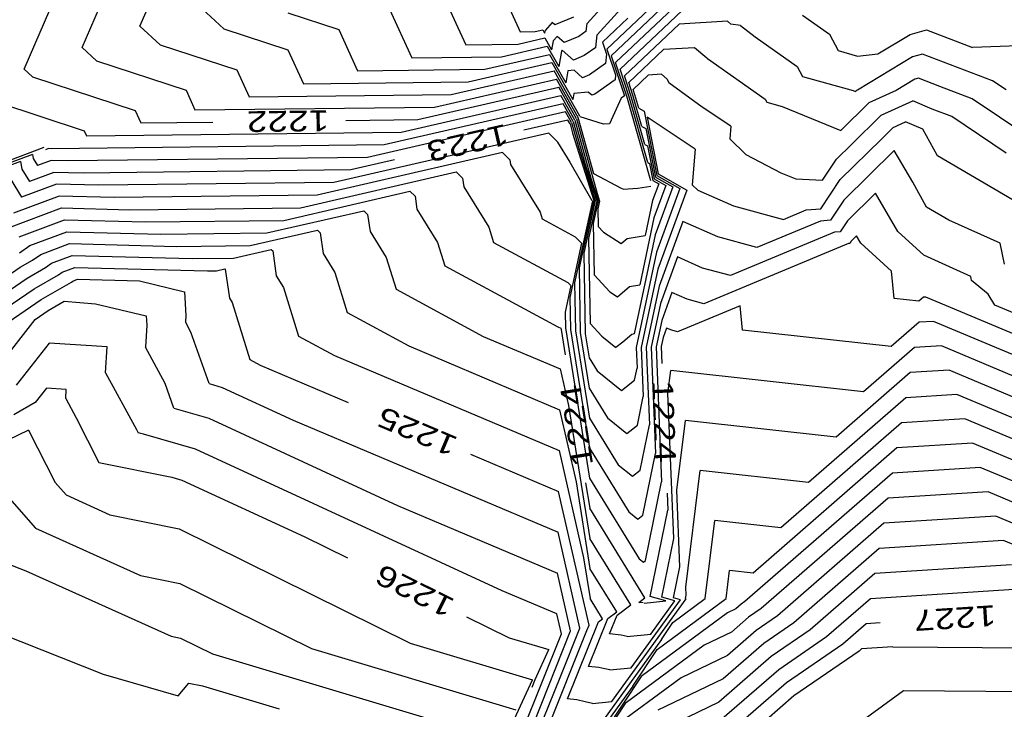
# Model space of a CAD drawing. Header units: feet. Extents: x -19835 to -19507, y 220308 to 220783.
# Tile 45 of 49: x -19698 to -19651, y 220689 to 220723. Entities that reach past the tile are written whole.
import ezdxf

# ---------------------------------------------------------------- set-up
doc = ezdxf.new("R2010")
doc.units = ezdxf.units.FT
doc.header["$LTSCALE"] = 25
doc.header["$MEASUREMENT"] = 0
for name, color, linetype in [('H1_HOEHENLINIEN', 86, 'CONTINUOUS'), ('H1_ZAEHLLIN_TXT', 3, 'CONTINUOUS'), ('H1_ZAEHLLINIEN', 11, 'CONTINUOUS')]:
    doc.layers.add(name, color=color, linetype=linetype)

msp = doc.modelspace()

# ---------------------------------------------------------------- linework, layer by layer
at = {"layer": 'H1_HOEHENLINIEN'}
for p, q in [((-19692.569, 220722.377), (-19691.09, 220725.774)), ((-19668.127, 220725.704), (-19671.021, 220722.516)), ((-19695.361, 220721.348), (-19693.641, 220725.296)), ((-19675.63, 220725.145), (-19674.247, 220722.115)), ((-19668.01, 220724.742), (-19670.53, 220721.965)), ((-19665.704, 220724.886), (-19669.853, 220720.957)), ((-19665.096, 220724.938), (-19669.642, 220720.633)), ((-19678.083, 220724.171), (-19676.858, 220721.488)), ((-19667.375, 220723.826), (-19670.064, 220721.281)), ((-19688.523, 220722.258), (-19689.777, 220723.406)), ((-19680.536, 220723.196), (-19679.47, 220720.861)), ((-19671.672, 220722.812), (-19672.567, 220722.44)), ((-19691.597, 220721.487), (-19692.569, 220722.377)), ((-19688.523, 220722.258), (-19685.441, 220721.247)), ((-19672.697, 220722.554), (-19673.044, 220722.168)), ((-19672.567, 220722.44), (-19672.697, 220722.554)), ((-19671.066, 220722.134), (-19671.021, 220722.516)), ((-19666.585, 220722.482), (-19669.221, 220719.985)), ((-19664.258, 220722.618), (-19666.585, 220722.482)), ((-19664.089, 220722.475), (-19664.258, 220722.618)), ((-19663.626, 220722.411), (-19664.089, 220722.475)), ((-19663.626, 220722.411), (-19662.92, 220721.864)), ((-19674.333, 220721.517), (-19673.048, 220721.812)), ((-19674.247, 220722.115), (-19673.525, 220722.123)), ((-19673.525, 220722.123), (-19673.158, 220722.208)), ((-19673.158, 220722.208), (-19673.066, 220722.046)), ((-19673.044, 220722.168), (-19673.066, 220722.046)), ((-19673.048, 220721.812), (-19672.727, 220721.245)), ((-19672.456, 220721.886), (-19672.648, 220721.672)), ((-19672.124, 220721.594), (-19672.456, 220721.886)), ((-19671.417, 220721.888), (-19672.124, 220721.594)), ((-19671.066, 220722.134), (-19671.417, 220721.888)), ((-19670.602, 220721.357), (-19670.53, 220721.965)), ((-19662.92, 220721.864), (-19660.887, 220720.436)), ((-19694.671, 220720.717), (-19695.361, 220721.348)), ((-19691.597, 220721.487), (-19687.894, 220720.272)), ((-19676.858, 220721.488), (-19674.333, 220721.517)), ((-19675.141, 220720.911), (-19672.938, 220721.417)), ((-19672.938, 220721.417), (-19672.388, 220720.445)), ((-19672.648, 220721.672), (-19672.727, 220721.245)), ((-19670.602, 220721.357), (-19671.162, 220720.963)), ((-19670.064, 220721.281), (-19669.645, 220720.034)), ((-19665.846, 220721.34), (-19667.329, 220721.253)), ((-19665.254, 220720.84), (-19665.846, 220721.34)), ((-19685.441, 220721.247), (-19684.693, 220719.606)), ((-19679.47, 220720.861), (-19675.141, 220720.911)), ((-19672.253, 220721.177), (-19672.388, 220720.445)), ((-19672.216, 220721.218), (-19672.253, 220721.177)), ((-19671.681, 220720.747), (-19672.216, 220721.218)), ((-19671.162, 220720.963), (-19671.681, 220720.747)), ((-19669.853, 220720.957), (-19669.208, 220719.032)), ((-19667.329, 220721.253), (-19669.011, 220719.661)), ((-19665.237, 220720.838), (-19665.254, 220720.84)), ((-19665.237, 220720.838), (-19665.209, 220720.817)), ((-19665.209, 220720.817), (-19662.439, 220718.871)), ((-19655.331, 220720.905), (-19657.979, 220719.307)), ((-19654.853, 220721.036), (-19655.331, 220720.905)), ((-19651.82, 220719.88), (-19654.853, 220721.036)), ((-19694.671, 220720.717), (-19690.347, 220719.297)), ((-19676.756, 220719.698), (-19672.717, 220720.625)), ((-19672.717, 220720.625), (-19671.709, 220718.844)), ((-19669.098, 220719.009), (-19669.642, 220720.633)), ((-19660.887, 220720.436), (-19660.639, 220719.964)), ((-19687.894, 220720.272), (-19687.304, 220718.979)), ((-19677.564, 220719.092), (-19672.607, 220720.23)), ((-19671.374, 220718.051), (-19672.607, 220720.23)), ((-19669.645, 220720.034), (-19669.673, 220719.801)), ((-19668.905, 220719.043), (-19669.221, 220719.985)), ((-19668.074, 220720.025), (-19668.8, 220719.337)), ((-19667.433, 220720.062), (-19668.074, 220720.025)), ((-19667.433, 220720.062), (-19667.165, 220719.835)), ((-19660.639, 220719.964), (-19658.19, 220719.278)), ((-19655.052, 220719.871), (-19655.216, 220719.826)), ((-19654.015, 220719.475), (-19655.052, 220719.871)), ((-19651.48, 220719.752), (-19651.82, 220719.88)), ((-19684.693, 220719.606), (-19676.756, 220719.698)), ((-19678.372, 220718.486), (-19672.497, 220719.834)), ((-19671.452, 220717.988), (-19672.497, 220719.834)), ((-19669.673, 220719.801), (-19670.651, 220719.114)), ((-19668.809, 220719.061), (-19669.011, 220719.661)), ((-19667.165, 220719.835), (-19667.071, 220719.652)), ((-19665.471, 220718.487), (-19667.071, 220719.652)), ((-19655.216, 220719.826), (-19656.122, 220719.279)), ((-19652.463, 220718.889), (-19654.015, 220719.475)), ((-19650.825, 220719.312), (-19651.48, 220719.752)), ((-19700.819, 220719.175), (-19695.253, 220717.348)), ((-19690.347, 220719.297), (-19689.916, 220718.352)), ((-19687.304, 220718.979), (-19677.564, 220719.092)), ((-19679.987, 220717.274), (-19672.276, 220719.043)), ((-19671.607, 220717.861), (-19672.276, 220719.043)), ((-19671.656, 220719.134), (-19671.709, 220718.844)), ((-19670.97, 220719.209), (-19671.656, 220719.134)), ((-19670.794, 220719.054), (-19670.97, 220719.209)), ((-19670.651, 220719.114), (-19670.794, 220719.054)), ((-19669.371, 220718.909), (-19669.934, 220717.678)), ((-19669.209, 220719.023), (-19669.371, 220718.909)), ((-19669.208, 220719.032), (-19669.209, 220719.023)), ((-19667.939, 220714.938), (-19669.098, 220719.009)), ((-19668.233, 220716.683), (-19668.905, 220719.043)), ((-19668.381, 220717.555), (-19668.809, 220719.061)), ((-19668.713, 220719.078), (-19668.8, 220719.337)), ((-19668.528, 220718.428), (-19668.713, 220719.078)), ((-19658.19, 220719.278), (-19658.081, 220719.233)), ((-19658.029, 220719.284), (-19658.081, 220719.233)), ((-19657.979, 220719.307), (-19658.029, 220719.284)), ((-19656.122, 220719.279), (-19657.441, 220718.691)), ((-19689.916, 220718.352), (-19678.372, 220718.486)), ((-19672.166, 220718.648), (-19680.795, 220716.667)), ((-19671.685, 220717.797), (-19672.166, 220718.648)), ((-19668.528, 220718.428), (-19668.267, 220718.287)), ((-19664.089, 220717.561), (-19665.471, 220718.487)), ((-19662.439, 220718.871), (-19662.363, 220718.727)), ((-19662.363, 220718.727), (-19661.615, 220718.517)), ((-19661.615, 220718.517), (-19658.782, 220717.355)), ((-19657.441, 220718.691), (-19658.782, 220717.355)), ((-19656.852, 220718.098), (-19655.321, 220718.781)), ((-19654.381, 220718.38), (-19655.321, 220718.781)), ((-19655.321, 220718.781), (-19655.321, 220718.781)), ((-19649.47, 220716.879), (-19652.463, 220718.889)), ((-19672.056, 220718.252), (-19681.603, 220716.061)), ((-19671.763, 220717.734), (-19672.056, 220718.252)), ((-19670.7, 220715.273), (-19671.452, 220717.988)), ((-19671.353, 220718.017), (-19671.366, 220718.024)), ((-19670.229, 220717.662), (-19671.353, 220718.017)), ((-19668.267, 220718.287), (-19667.656, 220715.195)), ((-19658.274, 220716.681), (-19656.852, 220718.098)), ((-19653.445, 220718.027), (-19654.381, 220718.38)), ((-19650.815, 220716.261), (-19653.445, 220718.027)), ((-19671.763, 220717.734), (-19671.422, 220716.504)), ((-19671.685, 220717.797), (-19671.126, 220715.78)), ((-19671.607, 220717.861), (-19670.83, 220715.055)), ((-19669.934, 220717.678), (-19670.229, 220717.662)), ((-19668.381, 220717.555), (-19668.184, 220717.449)), ((-19664.089, 220717.561), (-19664.138, 220716.949)), ((-19695.253, 220717.348), (-19695.139, 220717.098)), ((-19695.139, 220717.098), (-19679.987, 220717.274)), ((-19672.865, 220717.225), (-19683.218, 220714.848)), ((-19672.865, 220717.225), (-19672.448, 220716.818)), ((-19668.184, 220717.449), (-19667.723, 220715.115)), ((-19699.127, 220715.816), (-19697.18, 220716.55)), ((-19680.795, 220716.667), (-19696.809, 220716.481)), ((-19672.448, 220716.818), (-19672.445, 220716.794)), ((-19672.445, 220716.794), (-19671.847, 220715.827)), ((-19668.233, 220716.683), (-19668.1, 220716.611)), ((-19668.1, 220716.611), (-19667.789, 220715.035)), ((-19664.138, 220716.949), (-19663.369, 220716.207)), ((-19658.992, 220715.976), (-19658.274, 220716.681)), ((-19697.754, 220716.208), (-19700.064, 220715.336)), ((-19697.754, 220716.208), (-19697.714, 220716.001)), ((-19696.983, 220716.486), (-19697.127, 220716.432)), ((-19696.809, 220716.481), (-19696.983, 220716.486)), ((-19681.603, 220716.061), (-19696.059, 220715.893)), ((-19675.095, 220716.292), (-19684.026, 220714.242)), ((-19675.095, 220716.292), (-19674.736, 220715.941)), ((-19671.422, 220716.504), (-19670.622, 220713.978)), ((-19663.369, 220716.207), (-19661.673, 220715.318)), ((-19656.213, 220716.387), (-19658.641, 220714.001)), ((-19656.211, 220716.387), (-19656.213, 220716.387)), ((-19655.321, 220714.871), (-19656.211, 220716.387)), ((-19697.714, 220716.001), (-19697.511, 220715.669)), ((-19696.855, 220715.914), (-19697.511, 220715.669)), ((-19696.059, 220715.893), (-19696.855, 220715.914)), ((-19674.736, 220715.941), (-19674.704, 220715.72)), ((-19674.704, 220715.72), (-19673.281, 220713.421)), ((-19671.847, 220715.827), (-19670.785, 220713.992)), ((-19671.126, 220715.78), (-19670.553, 220713.971)), ((-19659.676, 220714.957), (-19658.992, 220715.976)), ((-19684.834, 220713.636), (-19677.325, 220715.359)), ((-19677.325, 220715.359), (-19677.023, 220715.064)), ((-19669.363, 220714.565), (-19670.7, 220715.273)), ((-19667.723, 220715.115), (-19666.886, 220714.639)), ((-19667.656, 220715.195), (-19666.548, 220714.565)), ((-19661.673, 220715.318), (-19660.961, 220715.026)), ((-19698.799, 220714.993), (-19698.278, 220714.142)), ((-19696.598, 220714.769), (-19698.278, 220714.142)), ((-19694.559, 220714.717), (-19696.598, 220714.769)), ((-19683.218, 220714.848), (-19694.559, 220714.717)), ((-19677.023, 220715.064), (-19676.962, 220714.647)), ((-19676.962, 220714.647), (-19675.756, 220712.696)), ((-19670.83, 220715.055), (-19670.485, 220713.964)), ((-19668.566, 220714.579), (-19667.948, 220714.678)), ((-19667.224, 220714.714), (-19667.797, 220713.153)), ((-19667.789, 220715.035), (-19667.224, 220714.714)), ((-19666.886, 220714.639), (-19667.734, 220712.329)), ((-19660.961, 220715.026), (-19659.676, 220714.957)), ((-19654.654, 220713.658), (-19655.321, 220714.871)), ((-19696.47, 220714.197), (-19698.662, 220713.379)), ((-19693.809, 220714.129), (-19696.47, 220714.197)), ((-19684.026, 220714.242), (-19693.809, 220714.129)), ((-19669.28, 220714.539), (-19669.363, 220714.565)), ((-19669.28, 220714.539), (-19668.566, 220714.579)), ((-19666.548, 220714.565), (-19667.672, 220711.505)), ((-19657.122, 220714.334), (-19658.466, 220713.014)), ((-19657.121, 220714.334), (-19657.122, 220714.334)), ((-19656.035, 220712.485), (-19657.121, 220714.334)), ((-19670.764, 220713.972), (-19671.623, 220710.027)), ((-19670.622, 220713.978), (-19671.173, 220711.45)), ((-19670.553, 220713.971), (-19670.948, 220712.161)), ((-19670.485, 220713.964), (-19670.722, 220712.872)), ((-19658.641, 220714.001), (-19659.29, 220713.034)), ((-19698.902, 220712.67), (-19696.342, 220713.625)), ((-19696.342, 220713.625), (-19693.059, 220713.541)), ((-19693.059, 220713.541), (-19684.834, 220713.636)), ((-19686.449, 220712.424), (-19681.785, 220713.494)), ((-19681.785, 220713.494), (-19681.597, 220713.311)), ((-19681.597, 220713.311), (-19681.48, 220712.499)), ((-19673.281, 220713.421), (-19673.181, 220713.098)), ((-19653.586, 220713.034), (-19654.654, 220713.658)), ((-19673.181, 220713.098), (-19671.588, 220712.239)), ((-19670.722, 220712.872), (-19670.68, 220710.401)), ((-19667.797, 220713.153), (-19668.48, 220709.93)), ((-19666.4, 220712.976), (-19667.546, 220709.856)), ((-19664.71, 220712.235), (-19666.4, 220712.976)), ((-19659.774, 220712.994), (-19662.83, 220711.721)), ((-19659.29, 220713.034), (-19659.774, 220712.994)), ((-19658.466, 220713.014), (-19658.825, 220712.478)), ((-19651.114, 220711.938), (-19653.586, 220713.034)), ((-19697.87, 220711.815), (-19696.085, 220712.48)), ((-19696.085, 220712.48), (-19691.559, 220712.364)), ((-19691.559, 220712.364), (-19686.449, 220712.424)), ((-19687.257, 220711.817), (-19684.015, 220712.561)), ((-19684.015, 220712.561), (-19683.884, 220712.434)), ((-19683.884, 220712.434), (-19683.738, 220711.426)), ((-19681.48, 220712.499), (-19680.704, 220711.245)), ((-19675.756, 220712.696), (-19675.53, 220711.97)), ((-19667.734, 220712.329), (-19668.747, 220707.557)), ((-19659.093, 220712.456), (-19664.107, 220710.367)), ((-19658.825, 220712.478), (-19659.093, 220712.456)), ((-19658.03, 220712.282), (-19658.29, 220712.026)), ((-19657.82, 220711.924), (-19658.03, 220712.282)), ((-19658.03, 220712.282), (-19658.03, 220712.282)), ((-19654.795, 220711.353), (-19656.035, 220712.485)), ((-19698.372, 220711.471), (-19697.87, 220711.815)), ((-19697.354, 220711.387), (-19695.957, 220711.908)), ((-19695.957, 220711.908), (-19690.809, 220711.776)), ((-19690.809, 220711.776), (-19687.257, 220711.817)), ((-19675.53, 220711.97), (-19671.946, 220710.036)), ((-19671.28, 220711.928), (-19671.849, 220709.316)), ((-19671.588, 220712.239), (-19671.28, 220711.928)), ((-19670.948, 220712.161), (-19670.877, 220708.064)), ((-19658.412, 220711.918), (-19665.384, 220709.013)), ((-19662.83, 220711.721), (-19664.71, 220712.235)), ((-19658.36, 220711.922), (-19658.412, 220711.918)), ((-19658.29, 220712.026), (-19658.36, 220711.922)), ((-19656.348, 220710.58), (-19657.82, 220711.924)), ((-19650.9, 220710.924), (-19651.114, 220711.938)), ((-19697.747, 220711.118), (-19697.354, 220711.387)), ((-19696.837, 220710.96), (-19695.829, 220711.336)), ((-19695.829, 220711.336), (-19690.059, 220711.188)), ((-19688.065, 220711.211), (-19686.245, 220711.629)), ((-19686.245, 220711.629), (-19686.171, 220711.557)), ((-19686.171, 220711.557), (-19685.997, 220710.352)), ((-19683.738, 220711.426), (-19683.178, 220710.52)), ((-19671.173, 220711.45), (-19671.105, 220707.559)), ((-19667.672, 220711.505), (-19668.648, 220706.899)), ((-19653.377, 220710.706), (-19654.795, 220711.353)), ((-19698.344, 220710.771), (-19697.747, 220711.118)), ((-19697.121, 220710.765), (-19696.837, 220710.96)), ((-19690.059, 220711.188), (-19688.065, 220711.211)), ((-19680.704, 220711.245), (-19680.228, 220709.714)), ((-19666.663, 220711.265), (-19667.484, 220709.031)), ((-19665.453, 220710.734), (-19666.663, 220711.265)), ((-19699.859, 220709.739), (-19698.344, 220710.771)), ((-19698.005, 220710.252), (-19697.121, 220710.765)), ((-19683.178, 220710.52), (-19682.577, 220708.586)), ((-19670.68, 220710.401), (-19669.921, 220709.581)), ((-19664.107, 220710.367), (-19665.453, 220710.734)), ((-19656.225, 220709.268), (-19656.348, 220710.58)), ((-19652.528, 220710.33), (-19653.377, 220710.706)), ((-19700.249, 220708.723), (-19698.005, 220710.252)), ((-19697.328, 220709.213), (-19695.87, 220710.06)), ((-19695.87, 220710.06), (-19695.805, 220710.105)), ((-19695.805, 220710.105), (-19695.572, 220710.191)), ((-19695.572, 220710.191), (-19692.588, 220710.115)), ((-19692.588, 220710.115), (-19690.423, 220709.593)), ((-19685.997, 220710.352), (-19685.652, 220709.794)), ((-19671.946, 220710.036), (-19671.795, 220709.884)), ((-19671.623, 220710.027), (-19671.583, 220707.705)), ((-19668.974, 220709.851), (-19668.48, 220709.93)), ((-19652.486, 220710.134), (-19652.528, 220710.33)), ((-19651.68, 220709.474), (-19652.486, 220710.134)), ((-19690.423, 220709.593), (-19690.362, 220708.446)), ((-19685.652, 220709.794), (-19684.926, 220707.457)), ((-19680.228, 220709.714), (-19676.02, 220707.443)), ((-19671.795, 220709.884), (-19672.074, 220708.605)), ((-19669.921, 220709.581), (-19669.554, 220709.35)), ((-19669.554, 220709.35), (-19668.974, 220709.851)), ((-19667.546, 220709.856), (-19668.169, 220706.919)), ((-19666.926, 220709.555), (-19667.421, 220708.207)), ((-19666.197, 220709.234), (-19666.926, 220709.555)), ((-19651.371, 220708.952), (-19651.68, 220709.474)), ((-19699.731, 220707.575), (-19697.328, 220709.213)), ((-19696.989, 220708.693), (-19696.217, 220709.142)), ((-19696.217, 220709.142), (-19694.705, 220709.012)), ((-19694.705, 220709.012), (-19692.263, 220708.423)), ((-19671.849, 220709.316), (-19671.822, 220707.778)), ((-19667.484, 220709.031), (-19667.93, 220706.929)), ((-19665.384, 220709.013), (-19666.197, 220709.234)), ((-19655.03, 220709.136), (-19656.225, 220709.268)), ((-19654.807, 220709.33), (-19655.03, 220709.136)), ((-19654.689, 220709.338), (-19654.807, 220709.33)), ((-19649.518, 220707.156), (-19654.689, 220709.338)), ((-19649.509, 220708.166), (-19651.371, 220708.952)), ((-19697.625, 220708.26), (-19696.989, 220708.693)), ((-19682.577, 220708.586), (-19679.607, 220706.983)), ((-19672.074, 220708.605), (-19672.061, 220707.852)), ((-19699.442, 220705.939), (-19697.625, 220708.26)), ((-19692.263, 220708.423), (-19692.239, 220707.975)), ((-19690.362, 220708.446), (-19690.38, 220708.143)), ((-19690.111, 220707.646), (-19690.38, 220708.143)), ((-19670.877, 220708.064), (-19670.308, 220707.449)), ((-19667.421, 220708.207), (-19667.69, 220706.939)), ((-19692.239, 220707.975), (-19692.303, 220706.914)), ((-19689.237, 220705.17), (-19690.111, 220707.646)), ((-19672.061, 220707.852), (-19670.897, 220700.61)), ((-19671.822, 220707.778), (-19670.903, 220702.058)), ((-19671.583, 220707.705), (-19670.908, 220703.506)), ((-19671.105, 220707.559), (-19670.92, 220706.402)), ((-19668.855, 220707.539), (-19669.29, 220707.163)), ((-19668.747, 220707.557), (-19668.855, 220707.539)), ((-19696.95, 220707.117), (-19698.532, 220705.098)), ((-19694.15, 220706.936), (-19696.95, 220707.117)), ((-19684.926, 220707.457), (-19683.194, 220706.523)), ((-19676.02, 220707.443), (-19672.317, 220705.876)), ((-19670.308, 220707.449), (-19669.629, 220706.899)), ((-19669.29, 220707.163), (-19669.629, 220706.899)), ((-19694.225, 220705.685), (-19694.15, 220706.936)), ((-19691.36, 220705.176), (-19692.303, 220706.914)), ((-19679.607, 220706.983), (-19672.343, 220703.909)), ((-19668.648, 220706.899), (-19668.608, 220705.908)), ((-19668.169, 220706.919), (-19668.018, 220703.174)), ((-19667.93, 220706.929), (-19667.722, 220701.807)), ((-19667.69, 220706.939), (-19667.427, 220700.44)), ((-19655.232, 220706.91), (-19657.69, 220704.771)), ((-19653.94, 220706.993), (-19655.232, 220706.91)), ((-19649.536, 220705.135), (-19653.94, 220706.993)), ((-19683.194, 220706.523), (-19672.368, 220701.941)), ((-19670.92, 220706.402), (-19670.537, 220705.783)), ((-19694.225, 220705.685), (-19692.741, 220702.949)), ((-19672.317, 220705.876), (-19671.913, 220704.107)), ((-19670.537, 220705.783), (-19669.364, 220704.834)), ((-19668.726, 220705.33), (-19668.608, 220705.908)), ((-19667.12, 220704.712), (-19666.986, 220705.798)), ((-19657.69, 220704.771), (-19666.986, 220705.798)), ((-19655.445, 220705.7), (-19659.021, 220702.589)), ((-19653.566, 220705.821), (-19655.445, 220705.7)), ((-19649.545, 220704.125), (-19653.566, 220705.821)), ((-19690.941, 220703.989), (-19691.36, 220705.176)), ((-19689.237, 220705.17), (-19688.604, 220704.986)), ((-19669.364, 220704.834), (-19668.726, 220705.33)), ((-19688.604, 220704.986), (-19685.19, 220703.411)), ((-19666.836, 220697.706), (-19667.12, 220704.712)), ((-19655.658, 220704.489), (-19660.351, 220700.407)), ((-19653.191, 220704.649), (-19655.658, 220704.489)), ((-19649.555, 220703.115), (-19653.191, 220704.649)), ((-19690.941, 220703.989), (-19689.251, 220703.498)), ((-19672.343, 220703.909), (-19671.551, 220700.44)), ((-19671.913, 220704.107), (-19670.885, 220697.714)), ((-19689.251, 220703.498), (-19680.148, 220699.299)), ((-19685.19, 220703.411), (-19672.42, 220698.007)), ((-19670.908, 220703.506), (-19669.519, 220701.257)), ((-19666.691, 220700.04), (-19666.278, 220703.391)), ((-19659.021, 220702.589), (-19666.278, 220703.391)), ((-19697.935, 220702.92), (-19702.37, 220700.803)), ((-19697.935, 220702.92), (-19696.66, 220700.409)), ((-19692.741, 220702.949), (-19692.66, 220702.789)), ((-19692.399, 220702.737), (-19692.66, 220702.789)), ((-19668.463, 220700.993), (-19668.018, 220703.174)), ((-19689.899, 220702.011), (-19692.399, 220702.737)), ((-19652.442, 220702.305), (-19656.084, 220702.069)), ((-19649.573, 220701.094), (-19652.442, 220702.305)), ((-19675.107, 220695.187), (-19689.899, 220702.011)), ((-19672.368, 220701.941), (-19671.188, 220696.772)), ((-19670.903, 220702.058), (-19669.01, 220698.994)), ((-19656.084, 220702.069), (-19663.011, 220696.043)), ((-19668.331, 220698.824), (-19667.722, 220701.807)), ((-19669.519, 220701.257), (-19668.835, 220700.703)), ((-19668.835, 220700.703), (-19668.463, 220700.993)), ((-19666.262, 220695.369), (-19665.569, 220700.984)), ((-19660.351, 220700.407), (-19665.569, 220700.984)), ((-19652.068, 220701.133), (-19656.297, 220700.859)), ((-19649.582, 220700.084), (-19652.068, 220701.133)), ((-19696.66, 220700.409), (-19696.131, 220699.807)), ((-19671.551, 220700.44), (-19670.88, 220696.266)), ((-19670.897, 220700.61), (-19668.501, 220696.731)), ((-19668.199, 220696.655), (-19667.427, 220700.44)), ((-19656.297, 220700.859), (-19663.41, 220694.671)), ((-19666.541, 220696.339), (-19666.691, 220700.04)), ((-19651.693, 220699.96), (-19656.509, 220699.649)), ((-19649.591, 220699.074), (-19651.693, 220699.96)), ((-19698.858, 220699.64), (-19697.596, 220698.202)), ((-19696.131, 220699.807), (-19694.016, 220698.854)), ((-19656.509, 220699.649), (-19662.624, 220694.33)), ((-19680.148, 220699.299), (-19672.446, 220696.039)), ((-19669.01, 220698.994), (-19668.57, 220698.638)), ((-19694.016, 220698.854), (-19690.676, 220698.167)), ((-19668.57, 220698.638), (-19668.331, 220698.824)), ((-19697.596, 220698.202), (-19692.543, 220695.927)), ((-19690.676, 220698.167), (-19679.54, 220692.665)), ((-19671.366, 220693.392), (-19672.42, 220698.007)), ((-19668.91, 220694.515), (-19670.885, 220697.714)), ((-19667.413, 220694.88), (-19666.836, 220697.706)), ((-19650.944, 220697.616), (-19656.935, 220697.229)), ((-19649.609, 220697.053), (-19650.944, 220697.616)), ((-19656.935, 220697.229), (-19661.051, 220693.648)), ((-19671.188, 220696.772), (-19670.874, 220694.818)), ((-19668.501, 220696.731), (-19668.306, 220696.572)), ((-19668.306, 220696.572), (-19668.199, 220696.655)), ((-19699.015, 220696.526), (-19698.068, 220696.15)), ((-19698.068, 220696.15), (-19691.069, 220693)), ((-19669.59, 220694.178), (-19670.88, 220696.266)), ((-19666.846, 220694.846), (-19666.541, 220696.339)), ((-19664.319, 220694.818), (-19664.153, 220696.169)), ((-19663.011, 220696.043), (-19664.153, 220696.169)), ((-19650.57, 220696.444), (-19657.148, 220696.019)), ((-19692.543, 220695.927), (-19690.643, 220695.536)), ((-19671.81, 220693.256), (-19672.446, 220696.039)), ((-19657.148, 220696.019), (-19660.265, 220693.307)), ((-19690.643, 220695.536), (-19684.306, 220692.406)), ((-19672.472, 220694.072), (-19675.107, 220695.187)), ((-19666.245, 220694.972), (-19666.262, 220695.369)), ((-19650.195, 220695.272), (-19657.361, 220694.808)), ((-19670.27, 220693.841), (-19670.874, 220694.818)), ((-19669.825, 220689.858), (-19666.242, 220694.802)), ((-19668.886, 220691.481), (-19666.513, 220694.755)), ((-19667.946, 220693.103), (-19666.784, 220694.707)), ((-19667.648, 220692.36), (-19664.319, 220694.818)), ((-19666.784, 220694.707), (-19667.413, 220694.88)), ((-19666.513, 220694.755), (-19666.846, 220694.846)), ((-19666.278, 220694.812), (-19666.245, 220694.972)), ((-19666.242, 220694.802), (-19666.278, 220694.812)), ((-19657.361, 220694.808), (-19659.479, 220692.966)), ((-19669.573, 220694.012), (-19668.91, 220694.515)), ((-19663.846, 220694.326), (-19664.249, 220694.133)), ((-19663.596, 220694.543), (-19663.846, 220694.326)), ((-19663.41, 220694.671), (-19663.596, 220694.543)), ((-19662.624, 220694.33), (-19663.232, 220693.912)), ((-19672.254, 220693.12), (-19672.472, 220694.072)), ((-19670.949, 220691.549), (-19670.023, 220693.85)), ((-19670.473, 220693.687), (-19670.27, 220693.841)), ((-19670.023, 220693.85), (-19669.59, 220694.178)), ((-19669.934, 220693.114), (-19669.573, 220694.012)), ((-19664.249, 220694.133), (-19668.414, 220691.058)), ((-19663.232, 220693.912), (-19664.051, 220693.201)), ((-19672.316, 220691.019), (-19671.366, 220693.392)), ((-19671.964, 220689.984), (-19670.473, 220693.687)), ((-19661.051, 220693.648), (-19662.505, 220692.649)), ((-19660.265, 220693.307), (-19662.142, 220692.018)), ((-19691.069, 220693), (-19690.609, 220692.905)), ((-19690.609, 220692.905), (-19689.073, 220692.146)), ((-19674.901, 220686.509), (-19672.254, 220693.12)), ((-19673.609, 220688.764), (-19671.81, 220693.256)), ((-19669.378, 220693.05), (-19669.934, 220693.114)), ((-19669.227, 220693.017), (-19669.378, 220693.05)), ((-19669.09, 220692.986), (-19669.227, 220693.017)), ((-19669.09, 220692.986), (-19667.946, 220693.103)), ((-19664.051, 220693.201), (-19665.369, 220692.568)), ((-19659.479, 220692.966), (-19661.778, 220691.387)), ((-19684.306, 220692.406), (-19674.447, 220689.461)), ((-19679.54, 220692.665), (-19673.656, 220690.908)), ((-19665.369, 220692.568), (-19669.179, 220689.756)), ((-19668.819, 220690.595), (-19667.648, 220692.36)), ((-19662.505, 220692.649), (-19664.461, 220690.951)), ((-19657.786, 220692.388), (-19657.906, 220692.284)), ((-19656.28, 220692.486), (-19657.786, 220692.388)), ((-19656.28, 220692.486), (-19649.213, 220692.442)), ((-19689.073, 220692.146), (-19675.238, 220688.014)), ((-19662.142, 220692.018), (-19664.667, 220689.826)), ((-19657.906, 220692.284), (-19661.051, 220690.125)), ((-19670.448, 220691.491), (-19670.949, 220691.549)), ((-19670.171, 220691.431), (-19670.448, 220691.491)), ((-19669.92, 220691.375), (-19670.171, 220691.431)), ((-19669.92, 220691.375), (-19668.886, 220691.481)), ((-19661.778, 220691.387), (-19664.872, 220688.701)), ((-19675.696, 220686.469), (-19673.656, 220690.908)), ((-19673.993, 220686.854), (-19672.316, 220691.019)), ((-19668.414, 220691.058), (-19670.206, 220688.354)), ((-19664.461, 220690.951), (-19667.61, 220689.439)), ((-19668.819, 220690.595), (-19671.704, 220686.613)), ((-19671.518, 220689.932), (-19671.964, 220689.984)), ((-19661.051, 220690.125), (-19665.282, 220686.451)), ((-19658.394, 220688.484), (-19655.768, 220690.382)), ((-19655.768, 220690.382), (-19648.39, 220690.337)), ((-19669.179, 220689.756), (-19671.594, 220686.113)), ((-19671.115, 220689.846), (-19671.518, 220689.932)), ((-19670.75, 220689.763), (-19671.115, 220689.846)), ((-19670.75, 220689.763), (-19669.825, 220689.858)), ((-19664.667, 220689.826), (-19668.731, 220687.875))]:
    msp.add_line(p, q, dxfattribs=at)
at = {"layer": 'H1_ZAEHLLINIEN'}
for p, q in [((-19698.152, 220720.318), (-19696.193, 220724.818)), ((-19665.84, 220723.71), (-19669.432, 220720.309)), ((-19685.449, 220723.029), (-19682.988, 220722.221)), ((-19669.047, 220722.767), (-19670.274, 220721.605)), ((-19660.632, 220722.912), (-19659.335, 220722.001)), ((-19682.988, 220722.221), (-19682.081, 220720.234)), ((-19659.335, 220722.001), (-19658.915, 220721.202)), ((-19656.999, 220721.047), (-19655.446, 220721.984)), ((-19655.446, 220721.984), (-19654.654, 220722.201)), ((-19654.654, 220722.201), (-19652.437, 220721.356)), ((-19670.274, 220721.605), (-19670.083, 220721.036)), ((-19650.219, 220721.437), (-19652.437, 220721.356)), ((-19675.948, 220720.305), (-19672.827, 220721.021)), ((-19672.827, 220721.021), (-19672.048, 220719.645)), ((-19670.083, 220721.036), (-19670.137, 220720.579)), ((-19658.915, 220721.202), (-19657.987, 220720.942)), ((-19657.987, 220720.942), (-19656.999, 220721.047)), ((-19670.137, 220720.579), (-19670.906, 220720.038)), ((-19697.745, 220719.946), (-19698.152, 220720.318)), ((-19697.745, 220719.946), (-19692.8, 220718.322)), ((-19682.081, 220720.234), (-19675.948, 220720.305)), ((-19671.941, 220720.227), (-19672.048, 220719.645)), ((-19671.645, 220720.26), (-19671.941, 220720.227)), ((-19671.237, 220719.901), (-19671.645, 220720.26)), ((-19670.906, 220720.038), (-19671.237, 220719.901)), ((-19669.002, 220719.026), (-19669.432, 220720.309)), ((-19679.18, 220717.88), (-19672.387, 220719.439)), ((-19671.529, 220717.924), (-19672.387, 220719.439)), ((-19668.086, 220715.81), (-19669.002, 220719.026)), ((-19692.8, 220718.322), (-19692.527, 220717.725)), ((-19665.815, 220716.453), (-19668.129, 220718.002)), ((-19668.129, 220718.002), (-19667.59, 220715.276)), ((-19692.527, 220717.725), (-19689.053, 220717.765)), ((-19682.654, 220717.839), (-19679.18, 220717.88)), ((-19671.946, 220717.857), (-19674.059, 220717.371)), ((-19671.84, 220717.671), (-19671.946, 220717.857)), ((-19671.84, 220717.671), (-19671.718, 220717.229)), ((-19671.529, 220717.924), (-19670.534, 220714.33)), ((-19656.818, 220716.952), (-19656.263, 220717.505)), ((-19656.263, 220717.505), (-19655.666, 220717.772)), ((-19655.666, 220717.772), (-19655.664, 220717.772)), ((-19654.841, 220717.421), (-19655.664, 220717.772)), ((-19671.718, 220717.229), (-19670.691, 220713.985)), ((-19654.133, 220716.133), (-19654.841, 220717.421)), ((-19658.816, 220714.989), (-19656.818, 220716.952)), ((-19665.815, 220716.453), (-19665.951, 220714.746)), ((-19649.726, 220713.558), (-19654.133, 220716.133)), ((-19698.328, 220715.865), (-19700.103, 220715.195)), ((-19698.328, 220715.865), (-19698.256, 220715.497)), ((-19680.297, 220715.94), (-19682.411, 220715.455)), ((-19668.086, 220715.81), (-19668.017, 220715.773)), ((-19668.017, 220715.773), (-19667.855, 220714.955)), ((-19698.256, 220715.497), (-19697.894, 220714.906)), ((-19696.727, 220715.341), (-19697.894, 220714.906)), ((-19695.309, 220715.305), (-19696.727, 220715.341)), ((-19682.411, 220715.455), (-19695.309, 220715.305)), ((-19667.59, 220715.276), (-19666.21, 220714.491)), ((-19667.562, 220714.788), (-19667.859, 220713.978)), ((-19667.855, 220714.955), (-19667.562, 220714.788)), ((-19665.951, 220714.746), (-19665.684, 220714.488)), ((-19659.755, 220713.59), (-19658.816, 220714.989)), ((-19685.642, 220713.03), (-19679.555, 220714.427)), ((-19679.555, 220714.427), (-19679.31, 220714.188)), ((-19679.31, 220714.188), (-19679.221, 220713.573)), ((-19670.534, 220714.33), (-19670.416, 220713.957)), ((-19666.21, 220714.491), (-19667.609, 220710.68)), ((-19665.684, 220714.488), (-19663.967, 220713.735)), ((-19670.691, 220713.985), (-19671.398, 220710.738)), ((-19670.416, 220713.957), (-19670.497, 220713.583)), ((-19667.859, 220713.978), (-19668.214, 220712.304)), ((-19663.967, 220713.735), (-19661.552, 220713.076)), ((-19679.221, 220713.573), (-19678.23, 220711.97)), ((-19670.497, 220713.583), (-19670.482, 220712.738)), ((-19661.552, 220713.076), (-19660.455, 220713.533)), ((-19660.455, 220713.533), (-19659.755, 220713.59)), ((-19698.386, 220712.242), (-19696.213, 220713.052)), ((-19696.213, 220713.052), (-19692.309, 220712.952)), ((-19692.309, 220712.952), (-19685.642, 220713.03)), ((-19670.482, 220712.738), (-19670.223, 220712.457)), ((-19670.223, 220712.457), (-19669.372, 220711.922)), ((-19669.094, 220712.162), (-19668.214, 220712.304)), ((-19678.23, 220711.97), (-19677.879, 220710.842)), ((-19669.372, 220711.922), (-19669.094, 220712.162)), ((-19677.879, 220710.842), (-19672.433, 220707.904)), ((-19697.666, 220709.732), (-19696.496, 220710.413)), ((-19696.496, 220710.413), (-19696.321, 220710.532)), ((-19696.321, 220710.532), (-19695.7, 220710.764)), ((-19695.7, 220710.764), (-19689.309, 220710.6)), ((-19689.309, 220710.6), (-19688.873, 220710.605)), ((-19688.873, 220710.605), (-19688.475, 220710.696)), ((-19688.475, 220710.696), (-19688.459, 220710.68)), ((-19688.459, 220710.68), (-19688.256, 220709.278)), ((-19671.398, 220710.738), (-19671.344, 220707.632)), ((-19667.609, 220710.68), (-19668.409, 220706.909)), ((-19700.639, 220707.707), (-19697.666, 220709.732)), ((-19688.256, 220709.278), (-19688.126, 220709.069)), ((-19688.126, 220709.069), (-19687.275, 220706.329)), ((-19663.638, 220708.918), (-19666.662, 220707.658)), ((-19663.528, 220707.745), (-19663.638, 220708.918)), ((-19655.019, 220708.12), (-19656.36, 220706.953)), ((-19654.315, 220708.165), (-19655.019, 220708.12)), ((-19649.527, 220706.146), (-19654.315, 220708.165)), ((-19672.433, 220707.904), (-19672.291, 220707.843)), ((-19672.291, 220707.843), (-19672.275, 220707.775)), ((-19672.275, 220707.775), (-19672.078, 220706.549)), ((-19671.344, 220707.632), (-19670.914, 220704.954)), ((-19667.189, 220707.844), (-19667.359, 220707.383)), ((-19666.94, 220707.734), (-19667.189, 220707.844)), ((-19666.662, 220707.658), (-19666.94, 220707.734)), ((-19656.36, 220706.953), (-19663.528, 220707.745)), ((-19667.359, 220707.383), (-19667.451, 220706.949)), ((-19668.409, 220706.909), (-19668.313, 220704.541)), ((-19667.451, 220706.949), (-19667.417, 220706.128)), ((-19687.275, 220706.329), (-19686.78, 220706.062)), ((-19686.78, 220706.062), (-19682.534, 220704.265)), ((-19697.08, 220704.947), (-19697.621, 220704.256)), ((-19696.122, 220704.885), (-19697.08, 220704.947)), ((-19696.148, 220704.457), (-19696.122, 220704.885)), ((-19670.914, 220704.954), (-19670.028, 220703.52)), ((-19697.621, 220704.256), (-19698.649, 220703.667)), ((-19696.148, 220704.457), (-19695.64, 220703.521)), ((-19668.594, 220703.162), (-19668.313, 220704.541)), ((-19695.64, 220703.521), (-19694.548, 220701.362)), ((-19670.028, 220703.52), (-19669.099, 220702.769)), ((-19655.871, 220703.279), (-19661.681, 220698.225)), ((-19652.817, 220703.477), (-19655.871, 220703.279)), ((-19649.564, 220702.105), (-19652.817, 220703.477)), ((-19669.099, 220702.769), (-19668.594, 220703.162)), ((-19694.548, 220701.362), (-19691.031, 220700.664)), ((-19676.64, 220701.771), (-19672.394, 220699.974)), ((-19691.031, 220700.664), (-19690.547, 220700.524)), ((-19690.547, 220700.524), (-19684.63, 220697.794)), ((-19670.922, 220693.528), (-19672.394, 220699.974)), ((-19671.088, 220700.388), (-19670.891, 220699.162)), ((-19667.165, 220699.893), (-19667.132, 220699.073)), ((-19668.23, 220694.853), (-19670.891, 220699.162)), ((-19667.981, 220694.913), (-19667.132, 220699.073)), ((-19665.325, 220694.813), (-19664.861, 220698.576)), ((-19661.681, 220698.225), (-19664.861, 220698.576)), ((-19651.319, 220698.788), (-19656.722, 220698.439)), ((-19649.6, 220698.063), (-19651.319, 220698.788)), ((-19656.722, 220698.439), (-19661.838, 220693.989)), ((-19684.63, 220697.794), (-19682.57, 220696.777)), ((-19668.519, 220694.633), (-19668.23, 220694.853)), ((-19668.26, 220694.598), (-19667.219, 220694.704)), ((-19667.219, 220694.704), (-19667.981, 220694.913)), ((-19666.883, 220693.662), (-19665.325, 220694.813)), ((-19668.308, 220694.608), (-19668.519, 220694.633)), ((-19676.832, 220693.942), (-19674.773, 220692.924)), ((-19661.838, 220693.989), (-19662.869, 220693.281)), ((-19671.024, 220693.273), (-19670.922, 220693.528)), ((-19667.431, 220692.836), (-19666.883, 220693.662)), ((-19662.869, 220693.281), (-19664.256, 220692.076)), ((-19657.574, 220693.598), (-19658.693, 220692.625)), ((-19656.891, 220693.643), (-19657.574, 220693.598)), ((-19699.336, 220693.155), (-19694.349, 220691.174)), ((-19674.773, 220692.924), (-19672.865, 220692.354)), ((-19672.979, 220688.419), (-19671.024, 220693.273)), ((-19667.431, 220692.836), (-19670.765, 220688.235)), ((-19673.526, 220690.915), (-19672.865, 220692.354)), ((-19658.693, 220692.625), (-19661.415, 220690.756)), ((-19664.256, 220692.076), (-19666.49, 220691.004)), ((-19694.349, 220691.174), (-19690.726, 220690.132)), ((-19673.67, 220690.555), (-19673.526, 220690.915)), ((-19666.49, 220691.004), (-19669.944, 220688.454)), ((-19690.726, 220690.132), (-19690.217, 220690.736)), ((-19690.217, 220690.736), (-19689.56, 220690.609)), ((-19689.56, 220690.609), (-19685.861, 220689.504)), ((-19661.415, 220690.756), (-19665.077, 220687.576))]:
    msp.add_line(p, q, dxfattribs=at)

# ---------------------------------------------------------------- texts
at = {"layer": 'H1_ZAEHLLIN_TXT', "width": 1.333333}
for s, rotation, p in [('1222', 180.7, (-19683.459, 220718.33)), ('1223', 192.9, (-19674.951, 220717.68)), ('1224', 99.1, (-19670.721, 220701.258)), ('1224', 272.3, (-19667.885, 220705.309)), ('1225', 157.1, (-19677.182, 220702.543)), ('1226', 153.7, (-19677.328, 220694.745)), ('1227', 183.7, (-19651.334, 220694.503))]:
    msp.add_text(s, height=1, rotation=rotation, dxfattribs=at).set_placement(p)

doc.saveas('drawing.dxf')
